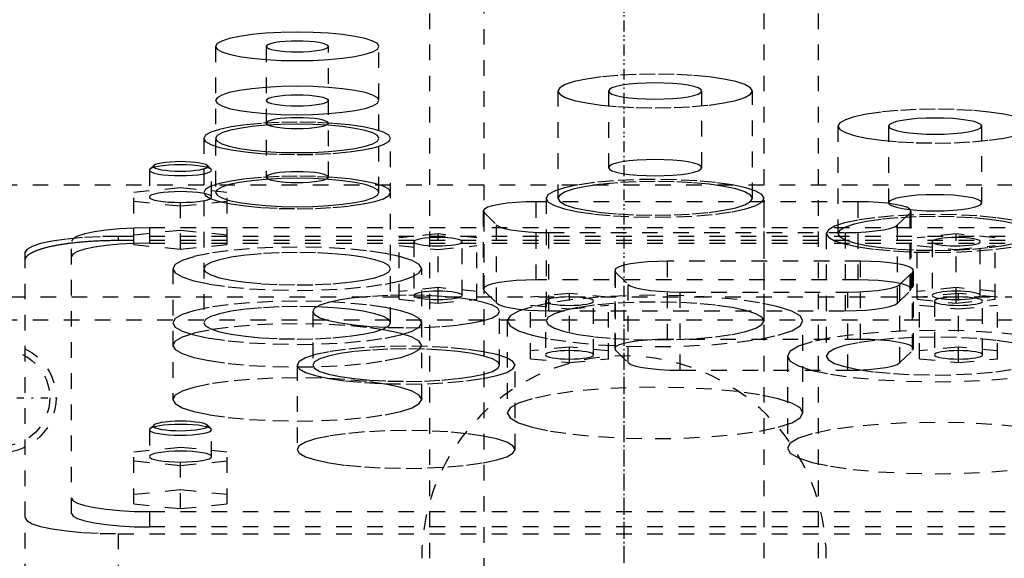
# Model space of a CAD drawing. Extents: x -125 to 125, y -82 to 428.
# Tile 6 of 10: x -39 to 24, y 295 to 329. Entities that reach past the tile are written whole.
import ezdxf

# ---------------------------------------------------------------- set-up
doc = ezdxf.new("R2010")
doc.units = 0
doc.linetypes.add('CENTER', pattern=[1.5, 0.45, -0.5, 0.05, -0.5])
doc.linetypes.add('DASHED', pattern=[2, 1, -1])
doc.layers.add('AM_3', color=7, linetype='DASHED')
doc.layers.add('AM_7', color=7, linetype='CENTER')

msp = doc.modelspace()

# ---------------------------------------------------------------- linework, layer by layer
at = {"layer": 'AM_3', "color": 6, "linetype": 'DASHED'}
for p, q in [((-9, 360.5), (-9, -59.5)), ((9, -59.5), (9, 360.5)), ((-12.5, 345.5), (-12.5, -17.5)), ((12.5, -17.5), (12.5, 345.5)), ((-26.25, 327.383), (-26.25, 318.001)), ((-23, 327.383), (-23, 318.986)), ((-19, 318.986), (-19, 327.383)), ((-15.75, 318.001), (-15.75, 327.383)), ((-4.25, 324.519), (-4.25, 317.625)), ((-1, 324.519), (-1, 319.595)), ((5, 319.595), (5, 324.519)), ((8.25, 317.625), (8.25, 324.519)), ((13.75, 322.262), (13.75, 315.368)), ((17, 322.262), (17, 317.337)), ((23, 317.337), (23, 322.262)), ((-27, 321.474), (-27, 309.63)), ((-15, 309.63), (-15, 321.474)), ((-30.223, 319.732), (-30.469, 319.493)), ((-26.531, 319.493), (-26.777, 319.732)), ((-30.469, 319.493), (-30.5, 319.432)), ((-30.5, 319.432), (-30.5, 317.709)), ((-26.5, 317.709), (-26.5, 319.432)), ((-50, 318.5), (50, 318.5)), ((-31.5, 318.019), (-28.5, 318.32)), ((-28.5, 318.32), (-25.5, 318.019)), ((-28.5, 314.359), (-28.5, 318.32)), ((-31.5, 314.66), (-31.5, 318.019)), ((-25.5, 314.66), (-25.5, 318.019)), ((-28.5, 317.117), (-31.5, 317.417)), ((-25.5, 317.417), (-28.5, 317.117)), ((-5.648, 312.382), (-5.648, 317.404)), ((15.048, 317.404), (-5.648, 317.404)), ((-5, 317.625), (-5, 309.747)), ((9, 309.747), (9, 317.625)), ((15.048, 312.382), (15.048, 317.404)), ((-9.048, 316.814), (-9.048, 311.791)), ((-8.996, 311.689), (-8.996, 316.711)), ((-8.996, 316.711), (-8.185, 315.912)), ((17.585, 315.912), (18.396, 316.711)), ((18.396, 311.689), (18.396, 316.711)), ((18.448, 311.791), (18.448, 316.814)), ((-8.185, 310.89), (-8.185, 315.912)), ((17.585, 310.89), (17.585, 315.912)), ((32.5, 315.182), (-32.5, 315.182)), ((-32.5, 315.182), (-32.5, 314.91)), ((-28.5, 315.563), (-31.5, 315.262)), ((-30.5, 315.733), (-30.5, 314.748)), ((30.5, 315.733), (-30.5, 315.733)), ((-25.5, 315.262), (-28.5, 315.563)), ((-11.95, 315.34), (-14.45, 315.089)), ((-11.95, 310.891), (-11.95, 315.34)), ((-9.45, 315.089), (-11.95, 315.34)), ((-4.837, 315.425), (14.237, 315.425)), ((-4.837, 310.402), (-4.837, 315.425)), ((13, 315.368), (13, 307.489)), ((14.237, 310.402), (14.237, 315.425)), ((21.35, 315.34), (18.85, 315.089)), ((21.35, 310.891), (21.35, 315.34)), ((23.85, 315.089), (21.35, 315.34)), ((-35.5, 297.383), (-35.5, 314.865)), ((32.5, 314.91), (-32.5, 314.91)), ((-31.5, 314.66), (-28.5, 314.359)), ((-30.5, 314.748), (30.5, 314.748)), ((-28.5, 314.359), (-25.5, 314.66)), ((-14.45, 311.141), (-14.45, 315.089)), ((-14.45, 314.588), (-11.95, 314.337)), ((-13.5, 314.839), (-13.5, 311.392)), ((-11.95, 314.337), (-9.45, 314.588)), ((-10.4, 311.392), (-10.4, 314.839)), ((-9.45, 311.141), (-9.45, 315.089)), ((18.85, 311.141), (18.85, 315.089)), ((18.85, 314.588), (21.35, 314.337)), ((19.8, 314.839), (19.8, 311.392)), ((21.35, 314.337), (23.85, 314.588)), ((22.9, 311.392), (22.9, 314.839)), ((23.85, 311.141), (23.85, 315.089)), ((-38.5, 314.14), (-38.5, 286.634)), ((2.802, 308.561), (2.802, 313.584)), ((15.198, 313.584), (2.802, 313.584)), ((15.198, 308.561), (15.198, 313.584)), ((-29, 313.103), (-29, 304.706)), ((-13, 304.706), (-13, 313.103)), ((-0.598, 312.994), (-0.598, 307.971)), ((-0.546, 307.868), (-0.546, 312.891)), ((-0.546, 312.891), (0.265, 312.092)), ((17.735, 312.092), (18.546, 312.891)), ((18.546, 307.868), (18.546, 312.891)), ((18.598, 307.971), (18.598, 312.994)), ((15.048, 312.382), (-5.648, 312.382)), ((0.265, 307.07), (0.265, 312.092)), ((17.735, 307.07), (17.735, 312.092)), ((-11.95, 311.893), (-14.45, 311.642)), ((-9.45, 311.642), (-11.95, 311.893)), ((-8.996, 311.689), (-8.185, 310.89)), ((-3.5, 311.52), (-6, 311.269)), ((-3.5, 307.07), (-3.5, 311.52)), ((-1, 311.269), (-3.5, 311.52)), ((3.613, 311.604), (14.387, 311.604)), ((3.613, 306.582), (3.613, 311.604)), ((14.387, 306.582), (14.387, 311.604)), ((17.585, 310.89), (18.396, 311.689)), ((21.35, 311.893), (18.85, 311.642)), ((21.5, 311.52), (19, 311.269)), ((23.85, 311.642), (21.35, 311.893)), ((21.5, 307.07), (21.5, 311.52)), ((24, 311.269), (21.5, 311.52)), ((-47.497, 311.3), (47.497, 311.3)), ((-14.45, 311.141), (-11.95, 310.891)), ((-11.95, 310.891), (-9.45, 311.141)), ((-6, 307.321), (-6, 311.269)), ((-6, 310.768), (-3.5, 310.517)), ((-5.05, 311.018), (-5.05, 307.572)), ((-3.5, 310.517), (-1, 310.768)), ((-1.95, 307.572), (-1.95, 311.018)), ((-1, 307.321), (-1, 311.269)), ((18.85, 311.141), (21.35, 310.891)), ((19, 307.321), (19, 311.269)), ((19, 310.768), (21.5, 310.517)), ((19.95, 311.018), (19.95, 307.572)), ((21.35, 310.891), (23.85, 311.141)), ((21.5, 310.517), (24, 310.768)), ((23.05, 307.572), (23.05, 311.018)), ((24, 307.321), (24, 311.269)), ((-20, 310.357), (-20, 306.91)), ((-8, 306.91), (-8, 310.357)), ((-4.837, 310.402), (14.237, 310.402)), ((43, 309.8), (-44, 309.8)), ((-7.5, 309.747), (-7.5, 303.838)), ((11.5, 303.838), (11.5, 309.747)), ((15.198, 308.561), (2.802, 308.561)), ((-3.5, 308.073), (-6, 307.822)), ((-1, 307.822), (-3.5, 308.073)), ((-0.546, 307.868), (0.265, 307.07)), ((17.735, 307.07), (18.546, 307.868)), ((21.5, 308.073), (19, 307.822)), ((24, 307.822), (21.5, 308.073)), ((-21, 306.91), (-21, 301.494)), ((-7, 301.494), (-7, 306.91)), ((-6, 307.321), (-3.5, 307.07)), ((-3.5, 307.07), (-1, 307.321)), ((10.5, 307.489), (10.5, 301.581)), ((19, 307.321), (21.5, 307.07)), ((21.5, 307.07), (24, 307.321)), ((3.613, 306.582), (14.387, 306.582)), ((-30.469, 302.817), (-30.5, 302.756)), ((-30.5, 302.756), (-30.5, 301.032)), ((-30.223, 303.056), (-30.469, 302.817)), ((-26.531, 302.817), (-26.777, 303.056)), ((-26.5, 301.032), (-26.5, 302.756)), ((-31.5, 301.342), (-28.5, 301.643)), ((-31.5, 297.99), (-31.5, 301.342)), ((-28.5, 301.643), (-25.5, 301.342)), ((-28.5, 297.689), (-28.5, 301.643)), ((-25.5, 297.99), (-25.5, 301.342)), ((-28.5, 300.44), (-31.5, 300.741)), ((-25.5, 300.741), (-28.5, 300.44)), ((-28.5, 298.892), (-31.5, 298.591)), ((-25.5, 298.591), (-28.5, 298.892)), ((-31.5, 297.99), (-28.5, 297.689)), ((-30.5, 297.5), (-30.5, 296.515)), ((-30.5, 297.5), (30.5, 297.5)), ((-28.5, 297.689), (-25.5, 297.99)), ((30.5, 296.515), (-30.5, 296.515)), ((-32.5, 296.081), (32.5, 296.081)), ((-32.5, 296.081), (-32.5, 284.586))]:
    msp.add_line(p, q, dxfattribs=at)
for points in [[(-26.25, 327.383), (-26.149, 327.205), (-25.85, 327.034), (-25.365, 326.876), (-24.712, 326.738), (-23.917, 326.625), (-23.009, 326.541), (-22.024, 326.489), (-21, 326.471), (-19.976, 326.489), (-18.991, 326.541), (-18.083, 326.625), (-17.288, 326.738), (-16.635, 326.876), (-16.15, 327.034), (-15.851, 327.205), (-15.75, 327.383), (-15.851, 327.561), (-16.15, 327.732), (-16.635, 327.889), (-17.288, 328.028), (-18.083, 328.141), (-18.991, 328.225), (-19.976, 328.277), (-21, 328.295), (-22.024, 328.277), (-23.009, 328.225), (-23.917, 328.141), (-24.712, 328.028), (-25.365, 327.889), (-25.85, 327.732), (-26.149, 327.561)], [(-23, 327.383), (-22.962, 327.315), (-22.848, 327.25), (-22.663, 327.19), (-22.414, 327.137), (-22.111, 327.094), (-21.765, 327.062), (-21.39, 327.042), (-21, 327.036), (-20.61, 327.042), (-20.235, 327.062), (-19.889, 327.094), (-19.586, 327.137), (-19.337, 327.19), (-19.152, 327.25), (-19.038, 327.315), (-19, 327.383), (-19.038, 327.451), (-19.152, 327.516), (-19.337, 327.576), (-19.586, 327.628), (-19.889, 327.672), (-20.235, 327.704), (-20.61, 327.723), (-21, 327.73), (-21.39, 327.723), (-21.765, 327.704), (-22.111, 327.672), (-22.414, 327.628), (-22.663, 327.576), (-22.848, 327.516), (-22.962, 327.451)], [(-4.25, 324.519), (-4.13, 324.307), (-3.774, 324.104), (-3.197, 323.916), (-2.419, 323.752), (-1.472, 323.617), (-0.392, 323.516), (0.781, 323.455), (2, 323.434), (3.219, 323.455), (4.392, 323.516), (5.472, 323.617), (6.419, 323.752), (7.197, 323.916), (7.774, 324.104), (8.13, 324.307), (8.25, 324.519), (8.13, 324.731), (7.774, 324.934), (7.197, 325.122), (6.419, 325.287), (5.472, 325.422), (4.392, 325.522), (3.219, 325.584), (2, 325.604), (0.781, 325.584), (-0.392, 325.522), (-1.472, 325.422), (-2.419, 325.287), (-3.197, 325.122), (-3.774, 324.934), (-4.13, 324.731)], [(-26.25, 323.91), (-26.149, 323.732), (-25.85, 323.561), (-25.365, 323.403), (-24.712, 323.265), (-23.917, 323.152), (-23.009, 323.068), (-22.024, 323.016), (-21, 322.998), (-19.976, 323.016), (-18.991, 323.068), (-18.083, 323.152), (-17.288, 323.265), (-16.635, 323.403), (-16.15, 323.561), (-15.851, 323.732), (-15.75, 323.91), (-15.851, 324.088), (-16.15, 324.259), (-16.635, 324.416), (-17.288, 324.555), (-18.083, 324.668), (-18.991, 324.752), (-19.976, 324.804), (-21, 324.822), (-22.024, 324.804), (-23.009, 324.752), (-23.917, 324.668), (-24.712, 324.555), (-25.365, 324.416), (-25.85, 324.259), (-26.149, 324.088)], [(-1, 324.519), (-0.942, 324.418), (-0.772, 324.32), (-0.494, 324.23), (-0.121, 324.151), (0.333, 324.086), (0.852, 324.038), (1.415, 324.008), (2, 323.998), (2.585, 324.008), (3.148, 324.038), (3.667, 324.086), (4.121, 324.151), (4.494, 324.23), (4.772, 324.32), (4.942, 324.418), (5, 324.519), (4.942, 324.621), (4.772, 324.719), (4.494, 324.809), (4.121, 324.888), (3.667, 324.952), (3.148, 325), (2.585, 325.03), (2, 325.04), (1.415, 325.03), (0.852, 325), (0.333, 324.952), (-0.121, 324.888), (-0.494, 324.809), (-0.772, 324.719), (-0.942, 324.621)], [(-23, 323.91), (-22.962, 323.842), (-22.848, 323.777), (-22.663, 323.717), (-22.414, 323.664), (-22.111, 323.621), (-21.765, 323.589), (-21.39, 323.569), (-21, 323.563), (-20.61, 323.569), (-20.235, 323.589), (-19.889, 323.621), (-19.586, 323.664), (-19.337, 323.717), (-19.152, 323.777), (-19.038, 323.842), (-19, 323.91), (-19.038, 323.978), (-19.152, 324.043), (-19.337, 324.103), (-19.586, 324.155), (-19.889, 324.199), (-20.235, 324.231), (-20.61, 324.251), (-21, 324.257), (-21.39, 324.251), (-21.765, 324.231), (-22.111, 324.199), (-22.414, 324.155), (-22.663, 324.103), (-22.848, 324.043), (-22.962, 323.978)], [(-23, 322.459), (-22.962, 322.391), (-22.848, 322.326), (-22.663, 322.266), (-22.414, 322.213), (-22.111, 322.17), (-21.765, 322.138), (-21.39, 322.118), (-21, 322.112), (-20.61, 322.118), (-20.235, 322.138), (-19.889, 322.17), (-19.586, 322.213), (-19.337, 322.266), (-19.152, 322.326), (-19.038, 322.391), (-19, 322.459), (-19.038, 322.527), (-19.152, 322.592), (-19.337, 322.652), (-19.586, 322.704), (-19.889, 322.748), (-20.235, 322.78), (-20.61, 322.799), (-21, 322.806), (-21.39, 322.799), (-21.765, 322.78), (-22.111, 322.748), (-22.414, 322.704), (-22.663, 322.652), (-22.848, 322.592), (-22.962, 322.527)], [(17, 322.262), (17.058, 322.161), (17.228, 322.063), (17.506, 321.973), (17.879, 321.894), (18.333, 321.829), (18.852, 321.781), (19.415, 321.751), (20, 321.741), (20.585, 321.751), (21.148, 321.781), (21.667, 321.829), (22.121, 321.894), (22.494, 321.973), (22.772, 322.063), (22.942, 322.161), (23, 322.262), (22.942, 322.364), (22.772, 322.462), (22.494, 322.552), (22.121, 322.631), (21.667, 322.695), (21.148, 322.743), (20.585, 322.773), (20, 322.783), (19.415, 322.773), (18.852, 322.743), (18.333, 322.695), (17.879, 322.631), (17.506, 322.552), (17.228, 322.462), (17.058, 322.364)], [(-27, 321.474), (-26.885, 321.271), (-26.543, 321.075), (-25.989, 320.895), (-25.243, 320.737), (-24.333, 320.608), (-23.296, 320.511), (-22.171, 320.452), (-21, 320.432), (-19.829, 320.452), (-18.704, 320.511), (-17.667, 320.608), (-16.757, 320.737), (-16.011, 320.895), (-15.457, 321.075), (-15.115, 321.271), (-15, 321.474), (-15.115, 321.677), (-15.457, 321.873), (-16.011, 322.053), (-16.757, 322.211), (-17.667, 322.34), (-18.704, 322.437), (-19.829, 322.496), (-21, 322.516), (-22.171, 322.496), (-23.296, 322.437), (-24.333, 322.34), (-25.243, 322.211), (-25.989, 322.053), (-26.543, 321.873), (-26.885, 321.677)], [(-26.25, 321.474), (-26.149, 321.296), (-25.85, 321.125), (-25.365, 320.968), (-24.712, 320.829), (-23.917, 320.716), (-23.009, 320.632), (-22.024, 320.58), (-21, 320.562), (-19.976, 320.58), (-18.991, 320.632), (-18.083, 320.716), (-17.288, 320.829), (-16.635, 320.968), (-16.15, 321.125), (-15.851, 321.296), (-15.75, 321.474), (-15.851, 321.652), (-16.15, 321.823), (-16.635, 321.981), (-17.288, 322.119), (-18.083, 322.232), (-18.991, 322.316), (-19.976, 322.368), (-21, 322.386), (-22.024, 322.368), (-23.009, 322.316), (-23.917, 322.232), (-24.712, 322.119), (-25.365, 321.981), (-25.85, 321.823), (-26.149, 321.652)], [(-26.75, 319.678), (-26.784, 319.738), (-26.883, 319.795), (-27.045, 319.847), (-27.263, 319.893), (-27.528, 319.931), (-27.83, 319.959), (-28.159, 319.976), (-28.5, 319.982), (-28.841, 319.976), (-29.17, 319.959), (-29.472, 319.931), (-29.737, 319.893), (-29.955, 319.847), (-30.117, 319.795), (-30.216, 319.738), (-30.25, 319.678), (-30.216, 319.619), (-30.117, 319.562), (-29.955, 319.51), (-29.737, 319.464), (-29.472, 319.426), (-29.17, 319.398), (-28.841, 319.38), (-28.5, 319.375), (-28.159, 319.38), (-27.83, 319.398), (-27.528, 319.426), (-27.263, 319.464), (-27.045, 319.51), (-26.883, 319.562), (-26.784, 319.619)], [(-1, 319.595), (-0.942, 319.493), (-0.772, 319.396), (-0.494, 319.306), (-0.121, 319.227), (0.333, 319.162), (0.852, 319.114), (1.415, 319.084), (2, 319.074), (2.585, 319.084), (3.148, 319.114), (3.667, 319.162), (4.121, 319.227), (4.494, 319.306), (4.772, 319.396), (4.942, 319.493), (5, 319.595), (4.942, 319.697), (4.772, 319.794), (4.494, 319.885), (4.121, 319.963), (3.667, 320.028), (3.148, 320.076), (2.585, 320.106), (2, 320.116), (1.415, 320.106), (0.852, 320.076), (0.333, 320.028), (-0.121, 319.963), (-0.494, 319.885), (-0.772, 319.794), (-0.942, 319.697)], [(-27, 318.001), (-26.885, 317.798), (-26.543, 317.602), (-25.989, 317.422), (-25.243, 317.264), (-24.333, 317.135), (-23.296, 317.038), (-22.171, 316.979), (-21, 316.959), (-19.829, 316.979), (-18.704, 317.038), (-17.667, 317.135), (-16.757, 317.264), (-16.011, 317.422), (-15.457, 317.602), (-15.115, 317.798), (-15, 318.001), (-15.115, 318.204), (-15.457, 318.4), (-16.011, 318.58), (-16.757, 318.738), (-17.667, 318.867), (-18.704, 318.964), (-19.829, 319.023), (-21, 319.043), (-22.171, 319.023), (-23.296, 318.964), (-24.333, 318.867), (-25.243, 318.738), (-25.989, 318.58), (-26.543, 318.4), (-26.885, 318.204)], [(-23, 318.986), (-22.962, 318.918), (-22.848, 318.853), (-22.663, 318.793), (-22.414, 318.74), (-22.111, 318.697), (-21.765, 318.665), (-21.39, 318.645), (-21, 318.639), (-20.61, 318.645), (-20.235, 318.665), (-19.889, 318.697), (-19.586, 318.74), (-19.337, 318.793), (-19.152, 318.853), (-19.038, 318.918), (-19, 318.986), (-19.038, 319.054), (-19.152, 319.119), (-19.337, 319.179), (-19.586, 319.231), (-19.889, 319.275), (-20.235, 319.307), (-20.61, 319.326), (-21, 319.333), (-21.39, 319.326), (-21.765, 319.307), (-22.111, 319.275), (-22.414, 319.231), (-22.663, 319.179), (-22.848, 319.119), (-22.962, 319.054)], [(-26.25, 318.001), (-26.149, 317.823), (-25.85, 317.652), (-25.365, 317.495), (-24.712, 317.356), (-23.917, 317.243), (-23.009, 317.159), (-22.024, 317.107), (-21, 317.089), (-19.976, 317.107), (-18.991, 317.159), (-18.083, 317.243), (-17.288, 317.356), (-16.635, 317.495), (-16.15, 317.652), (-15.851, 317.823), (-15.75, 318.001), (-15.851, 318.179), (-16.15, 318.35), (-16.635, 318.508), (-17.288, 318.646), (-18.083, 318.759), (-18.991, 318.843), (-19.976, 318.895), (-21, 318.913), (-22.024, 318.895), (-23.009, 318.843), (-23.917, 318.759), (-24.712, 318.646), (-25.365, 318.508), (-25.85, 318.35), (-26.149, 318.179)], [(-5, 317.625), (-4.865, 317.388), (-4.467, 317.16), (-3.82, 316.95), (-2.95, 316.766), (-1.889, 316.615), (-0.679, 316.502), (0.634, 316.433), (2, 316.41), (3.366, 316.433), (4.679, 316.502), (5.889, 316.615), (6.95, 316.766), (7.82, 316.95), (8.467, 317.16), (8.865, 317.388), (9, 317.625), (8.865, 317.863), (8.467, 318.091), (7.82, 318.301), (6.95, 318.485), (5.889, 318.636), (4.679, 318.749), (3.366, 318.818), (2, 318.841), (0.634, 318.818), (-0.679, 318.749), (-1.889, 318.636), (-2.95, 318.485), (-3.82, 318.301), (-4.467, 318.091), (-4.865, 317.863)], [(-4.25, 317.625), (-4.13, 317.414), (-3.774, 317.21), (-3.197, 317.023), (-2.419, 316.858), (-1.472, 316.723), (-0.392, 316.623), (0.781, 316.561), (2, 316.54), (3.219, 316.561), (4.392, 316.623), (5.472, 316.723), (6.419, 316.858), (7.197, 317.023), (7.774, 317.21), (8.13, 317.414), (8.25, 317.625), (8.13, 317.837), (7.774, 318.041), (7.197, 318.228), (6.419, 318.393), (5.472, 318.528), (4.392, 318.628), (3.219, 318.69), (2, 318.711), (0.781, 318.69), (-0.392, 318.628), (-1.472, 318.528), (-2.419, 318.393), (-3.197, 318.228), (-3.774, 318.041), (-4.13, 317.837)], [(-26.5, 317.709), (-26.538, 317.777), (-26.652, 317.842), (-26.837, 317.902), (-27.086, 317.954), (-27.389, 317.998), (-27.735, 318.03), (-28.11, 318.049), (-28.5, 318.056), (-28.89, 318.049), (-29.265, 318.03), (-29.611, 317.998), (-29.914, 317.954), (-30.163, 317.902), (-30.348, 317.842), (-30.462, 317.777), (-30.5, 317.709), (-30.462, 317.641), (-30.348, 317.576), (-30.163, 317.516), (-29.914, 317.463), (-29.611, 317.42), (-29.265, 317.388), (-28.89, 317.368), (-28.5, 317.362), (-28.11, 317.368), (-27.735, 317.388), (-27.389, 317.42), (-27.086, 317.463), (-26.837, 317.516), (-26.652, 317.576), (-26.538, 317.641)], [(17, 317.337), (17.058, 317.236), (17.228, 317.138), (17.506, 317.048), (17.879, 316.969), (18.333, 316.904), (18.852, 316.856), (19.415, 316.826), (20, 316.816), (20.585, 316.826), (21.148, 316.856), (21.667, 316.904), (22.121, 316.969), (22.494, 317.048), (22.772, 317.138), (22.942, 317.236), (23, 317.337), (22.942, 317.439), (22.772, 317.537), (22.494, 317.627), (22.121, 317.706), (21.667, 317.77), (21.148, 317.819), (20.585, 317.848), (20, 317.858), (19.415, 317.848), (18.852, 317.819), (18.333, 317.77), (17.879, 317.706), (17.506, 317.627), (17.228, 317.537), (17.058, 317.439)], [(-29, 313.103), (-28.846, 312.832), (-28.391, 312.572), (-27.652, 312.331), (-26.657, 312.121), (-25.445, 311.948), (-24.061, 311.82), (-22.561, 311.741), (-21, 311.714), (-19.439, 311.741), (-17.939, 311.82), (-16.555, 311.948), (-15.343, 312.121), (-14.348, 312.331), (-13.609, 312.572), (-13.154, 312.832), (-13, 313.103), (-13.154, 313.374), (-13.609, 313.635), (-14.348, 313.875), (-15.343, 314.085), (-16.555, 314.258), (-17.939, 314.387), (-19.439, 314.466), (-21, 314.492), (-22.561, 314.466), (-24.061, 314.387), (-25.445, 314.258), (-26.657, 314.085), (-27.652, 313.875), (-28.391, 313.635), (-28.846, 313.374)], [(-27, 313.103), (-26.885, 312.9), (-26.543, 312.704), (-25.989, 312.524), (-25.243, 312.366), (-24.333, 312.237), (-23.296, 312.141), (-22.171, 312.081), (-21, 312.061), (-19.829, 312.081), (-18.704, 312.141), (-17.667, 312.237), (-16.757, 312.366), (-16.011, 312.524), (-15.457, 312.704), (-15.115, 312.9), (-15, 313.103), (-15.115, 313.306), (-15.457, 313.502), (-16.011, 313.682), (-16.757, 313.84), (-17.667, 313.969), (-18.704, 314.066), (-19.829, 314.125), (-21, 314.145), (-22.171, 314.125), (-23.296, 314.066), (-24.333, 313.969), (-25.243, 313.84), (-25.989, 313.682), (-26.543, 313.502), (-26.885, 313.306)], [(-20, 310.357), (-19.885, 310.154), (-19.543, 309.958), (-18.989, 309.778), (-18.243, 309.62), (-17.333, 309.491), (-16.296, 309.394), (-15.171, 309.335), (-14, 309.315), (-12.829, 309.335), (-11.704, 309.394), (-10.667, 309.491), (-9.757, 309.62), (-9.011, 309.778), (-8.457, 309.958), (-8.115, 310.154), (-8, 310.357), (-8.115, 310.56), (-8.457, 310.756), (-9.011, 310.936), (-9.757, 311.094), (-10.667, 311.223), (-11.704, 311.32), (-12.829, 311.379), (-14, 311.399), (-15.171, 311.379), (-16.296, 311.32), (-17.333, 311.223), (-18.243, 311.094), (-18.989, 310.936), (-19.543, 310.756), (-19.885, 310.56)], [(-10.4, 311.392), (-10.43, 311.444), (-10.518, 311.495), (-10.661, 311.541), (-10.854, 311.582), (-11.089, 311.616), (-11.357, 311.641), (-11.648, 311.656), (-11.95, 311.661), (-12.252, 311.656), (-12.543, 311.641), (-12.811, 311.616), (-13.046, 311.582), (-13.239, 311.541), (-13.382, 311.495), (-13.47, 311.444), (-13.5, 311.392), (-13.47, 311.339), (-13.382, 311.289), (-13.239, 311.242), (-13.046, 311.202), (-12.811, 311.168), (-12.543, 311.143), (-12.252, 311.128), (-11.95, 311.123), (-11.648, 311.128), (-11.357, 311.143), (-11.089, 311.168), (-10.854, 311.202), (-10.661, 311.242), (-10.518, 311.289), (-10.43, 311.339)], [(-7.5, 309.747), (-7.317, 309.425), (-6.777, 309.116), (-5.899, 308.831), (-4.718, 308.581), (-3.278, 308.375), (-1.635, 308.223), (0.147, 308.129), (2, 308.097), (3.853, 308.129), (5.635, 308.223), (7.278, 308.375), (8.718, 308.581), (9.899, 308.831), (10.777, 309.116), (11.317, 309.425), (11.5, 309.747), (11.317, 310.069), (10.777, 310.378), (9.899, 310.664), (8.718, 310.914), (7.278, 311.119), (5.635, 311.271), (3.853, 311.365), (2, 311.397), (0.147, 311.365), (-1.635, 311.271), (-3.278, 311.119), (-4.718, 310.914), (-5.899, 310.664), (-6.777, 310.378), (-7.317, 310.069)], [(22.9, 311.392), (22.87, 311.444), (22.782, 311.495), (22.639, 311.541), (22.446, 311.582), (22.211, 311.616), (21.943, 311.641), (21.652, 311.656), (21.35, 311.661), (21.048, 311.656), (20.757, 311.641), (20.489, 311.616), (20.254, 311.582), (20.061, 311.541), (19.918, 311.495), (19.83, 311.444), (19.8, 311.392), (19.83, 311.339), (19.918, 311.289), (20.061, 311.242), (20.254, 311.202), (20.489, 311.168), (20.757, 311.143), (21.048, 311.128), (21.35, 311.123), (21.652, 311.128), (21.943, 311.143), (22.211, 311.168), (22.446, 311.202), (22.639, 311.242), (22.782, 311.289), (22.87, 311.339)], [(-29, 309.63), (-28.846, 309.359), (-28.391, 309.099), (-27.652, 308.858), (-26.657, 308.648), (-25.445, 308.475), (-24.061, 308.347), (-22.561, 308.268), (-21, 308.241), (-19.439, 308.268), (-17.939, 308.347), (-16.555, 308.475), (-15.343, 308.648), (-14.348, 308.858), (-13.609, 309.099), (-13.154, 309.359), (-13, 309.63), (-13.154, 309.901), (-13.609, 310.162), (-14.348, 310.402), (-15.343, 310.613), (-16.555, 310.785), (-17.939, 310.914), (-19.439, 310.993), (-21, 311.019), (-22.561, 310.993), (-24.061, 310.914), (-25.445, 310.785), (-26.657, 310.613), (-27.652, 310.402), (-28.391, 310.162), (-28.846, 309.901)], [(-1.95, 311.018), (-1.98, 311.071), (-2.068, 311.121), (-2.211, 311.168), (-2.404, 311.209), (-2.639, 311.242), (-2.907, 311.267), (-3.198, 311.282), (-3.5, 311.288), (-3.802, 311.282), (-4.093, 311.267), (-4.361, 311.242), (-4.596, 311.209), (-4.789, 311.168), (-4.932, 311.121), (-5.02, 311.071), (-5.05, 311.018), (-5.02, 310.966), (-4.932, 310.915), (-4.789, 310.869), (-4.596, 310.828), (-4.361, 310.795), (-4.093, 310.77), (-3.802, 310.754), (-3.5, 310.749), (-3.198, 310.754), (-2.907, 310.77), (-2.639, 310.795), (-2.404, 310.828), (-2.211, 310.869), (-2.068, 310.915), (-1.98, 310.966)], [(-5, 309.747), (-4.865, 309.51), (-4.467, 309.282), (-3.82, 309.072), (-2.95, 308.888), (-1.889, 308.736), (-0.679, 308.624), (0.634, 308.555), (2, 308.531), (3.366, 308.555), (4.679, 308.624), (5.889, 308.736), (6.95, 308.888), (7.82, 309.072), (8.467, 309.282), (8.865, 309.51), (9, 309.747), (8.865, 309.984), (8.467, 310.212), (7.82, 310.422), (6.95, 310.607), (5.889, 310.758), (4.679, 310.87), (3.366, 310.939), (2, 310.963), (0.634, 310.939), (-0.679, 310.87), (-1.889, 310.758), (-2.95, 310.607), (-3.82, 310.422), (-4.467, 310.212), (-4.865, 309.984)], [(23.05, 311.018), (23.02, 311.071), (22.932, 311.121), (22.789, 311.168), (22.596, 311.209), (22.361, 311.242), (22.093, 311.267), (21.802, 311.282), (21.5, 311.288), (21.198, 311.282), (20.907, 311.267), (20.639, 311.242), (20.404, 311.209), (20.211, 311.168), (20.068, 311.121), (19.98, 311.071), (19.95, 311.018), (19.98, 310.966), (20.068, 310.915), (20.211, 310.869), (20.404, 310.828), (20.639, 310.795), (20.907, 310.77), (21.198, 310.754), (21.5, 310.749), (21.802, 310.754), (22.093, 310.77), (22.361, 310.795), (22.596, 310.828), (22.789, 310.869), (22.932, 310.915), (23.02, 310.966)], [(-27, 309.63), (-26.885, 309.427), (-26.543, 309.231), (-25.989, 309.051), (-25.243, 308.893), (-24.333, 308.764), (-23.296, 308.668), (-22.171, 308.608), (-21, 308.588), (-19.829, 308.608), (-18.704, 308.668), (-17.667, 308.764), (-16.757, 308.893), (-16.011, 309.051), (-15.457, 309.231), (-15.115, 309.427), (-15, 309.63), (-15.115, 309.833), (-15.457, 310.029), (-16.011, 310.209), (-16.757, 310.367), (-17.667, 310.496), (-18.704, 310.593), (-19.829, 310.652), (-21, 310.672), (-22.171, 310.652), (-23.296, 310.593), (-24.333, 310.496), (-25.243, 310.367), (-25.989, 310.209), (-26.543, 310.029), (-26.885, 309.833)], [(-29, 308.179), (-28.846, 307.908), (-28.391, 307.648), (-27.652, 307.408), (-26.657, 307.197), (-25.445, 307.024), (-24.061, 306.896), (-22.561, 306.817), (-21, 306.79), (-19.439, 306.817), (-17.939, 306.896), (-16.555, 307.024), (-15.343, 307.197), (-14.348, 307.408), (-13.609, 307.648), (-13.154, 307.908), (-13, 308.179), (-13.154, 308.45), (-13.609, 308.711), (-14.348, 308.951), (-15.343, 309.162), (-16.555, 309.334), (-17.939, 309.463), (-19.439, 309.542), (-21, 309.568), (-22.561, 309.542), (-24.061, 309.463), (-25.445, 309.334), (-26.657, 309.162), (-27.652, 308.951), (-28.391, 308.711), (-28.846, 308.45)], [(-21, 306.91), (-20.865, 306.673), (-20.467, 306.445), (-19.82, 306.235), (-18.95, 306.051), (-17.889, 305.9), (-16.679, 305.787), (-15.366, 305.718), (-14, 305.695), (-12.634, 305.718), (-11.321, 305.787), (-10.111, 305.9), (-9.05, 306.051), (-8.18, 306.235), (-7.533, 306.445), (-7.135, 306.673), (-7, 306.91), (-7.135, 307.147), (-7.533, 307.375), (-8.18, 307.586), (-9.05, 307.77), (-10.111, 307.921), (-11.321, 308.033), (-12.634, 308.102), (-14, 308.126), (-15.366, 308.102), (-16.679, 308.033), (-17.889, 307.921), (-18.95, 307.77), (-19.82, 307.586), (-20.467, 307.375), (-20.865, 307.147)], [(-20, 306.91), (-19.885, 306.707), (-19.543, 306.511), (-18.989, 306.331), (-18.243, 306.173), (-17.333, 306.044), (-16.296, 305.948), (-15.171, 305.888), (-14, 305.868), (-12.829, 305.888), (-11.704, 305.948), (-10.667, 306.044), (-9.757, 306.173), (-9.011, 306.331), (-8.457, 306.511), (-8.115, 306.707), (-8, 306.91), (-8.115, 307.113), (-8.457, 307.309), (-9.011, 307.489), (-9.757, 307.647), (-10.667, 307.777), (-11.704, 307.873), (-12.829, 307.932), (-14, 307.952), (-15.171, 307.932), (-16.296, 307.873), (-17.333, 307.777), (-18.243, 307.647), (-18.989, 307.489), (-19.543, 307.309), (-19.885, 307.113)], [(-1.95, 307.572), (-1.98, 307.624), (-2.068, 307.675), (-2.211, 307.721), (-2.404, 307.762), (-2.639, 307.795), (-2.907, 307.82), (-3.198, 307.836), (-3.5, 307.841), (-3.802, 307.836), (-4.093, 307.82), (-4.361, 307.795), (-4.596, 307.762), (-4.789, 307.721), (-4.932, 307.675), (-5.02, 307.624), (-5.05, 307.572), (-5.02, 307.519), (-4.932, 307.469), (-4.789, 307.422), (-4.596, 307.381), (-4.361, 307.348), (-4.093, 307.323), (-3.802, 307.308), (-3.5, 307.302), (-3.198, 307.308), (-2.907, 307.323), (-2.639, 307.348), (-2.404, 307.381), (-2.211, 307.422), (-2.068, 307.469), (-1.98, 307.519)], [(23.05, 307.572), (23.02, 307.624), (22.932, 307.675), (22.789, 307.721), (22.596, 307.762), (22.361, 307.795), (22.093, 307.82), (21.802, 307.836), (21.5, 307.841), (21.198, 307.836), (20.907, 307.82), (20.639, 307.795), (20.404, 307.762), (20.211, 307.721), (20.068, 307.675), (19.98, 307.624), (19.95, 307.572), (19.98, 307.519), (20.068, 307.469), (20.211, 307.422), (20.404, 307.381), (20.639, 307.348), (20.907, 307.323), (21.198, 307.308), (21.5, 307.302), (21.802, 307.308), (22.093, 307.323), (22.361, 307.348), (22.596, 307.381), (22.789, 307.422), (22.932, 307.469), (23.02, 307.519)], [(-29, 304.706), (-28.846, 304.435), (-28.391, 304.175), (-27.652, 303.935), (-26.657, 303.724), (-25.445, 303.551), (-24.061, 303.423), (-22.561, 303.344), (-21, 303.317), (-19.439, 303.344), (-17.939, 303.423), (-16.555, 303.551), (-15.343, 303.724), (-14.348, 303.935), (-13.609, 304.175), (-13.154, 304.435), (-13, 304.706), (-13.154, 304.977), (-13.609, 305.238), (-14.348, 305.478), (-15.343, 305.689), (-16.555, 305.861), (-17.939, 305.99), (-19.439, 306.069), (-21, 306.096), (-22.561, 306.069), (-24.061, 305.99), (-25.445, 305.861), (-26.657, 305.689), (-27.652, 305.478), (-28.391, 305.238), (-28.846, 304.977)], [(-7.5, 303.838), (-7.317, 303.516), (-6.777, 303.207), (-5.899, 302.922), (-4.718, 302.672), (-3.278, 302.466), (-1.635, 302.314), (0.147, 302.22), (2, 302.188), (3.853, 302.22), (5.635, 302.314), (7.278, 302.466), (8.718, 302.672), (9.899, 302.922), (10.777, 303.207), (11.317, 303.516), (11.5, 303.838), (11.317, 304.16), (10.777, 304.469), (9.899, 304.755), (8.718, 305.005), (7.278, 305.21), (5.635, 305.362), (3.853, 305.456), (2, 305.488), (0.147, 305.456), (-1.635, 305.362), (-3.278, 305.21), (-4.718, 305.005), (-5.899, 304.755), (-6.777, 304.469), (-7.317, 304.16)], [(-21, 301.494), (-20.865, 301.257), (-20.467, 301.029), (-19.82, 300.819), (-18.95, 300.634), (-17.889, 300.483), (-16.679, 300.371), (-15.366, 300.302), (-14, 300.278), (-12.634, 300.302), (-11.321, 300.371), (-10.111, 300.483), (-9.05, 300.634), (-8.18, 300.819), (-7.533, 301.029), (-7.135, 301.257), (-7, 301.494), (-7.135, 301.731), (-7.533, 301.959), (-8.18, 302.169), (-9.05, 302.353), (-10.111, 302.505), (-11.321, 302.617), (-12.634, 302.686), (-14, 302.71), (-15.366, 302.686), (-16.679, 302.617), (-17.889, 302.505), (-18.95, 302.353), (-19.82, 302.169), (-20.467, 301.959), (-20.865, 301.731)]]:
    msp.add_lwpolyline(points, close=True, dxfattribs=at)
for points in [[(25.197, 322.865), (24.419, 323.03), (23.472, 323.165), (22.392, 323.265), (21.219, 323.327), (20, 323.347), (18.781, 323.327), (17.608, 323.265), (16.528, 323.165), (15.581, 323.03), (14.803, 322.865), (14.226, 322.677), (13.87, 322.474), (13.75, 322.262), (13.87, 322.05), (14.226, 321.847), (14.803, 321.659), (15.581, 321.495), (16.528, 321.36), (17.608, 321.259), (18.781, 321.198), (20, 321.177), (21.219, 321.198), (22.392, 321.259), (23.472, 321.36), (24.419, 321.495), (25.197, 321.659)], [(-30.5, 319.432), (-30.462, 319.364), (-30.348, 319.299), (-30.163, 319.239), (-29.914, 319.187), (-29.611, 319.143), (-29.265, 319.111), (-28.89, 319.092), (-28.5, 319.085), (-28.11, 319.092), (-27.735, 319.111), (-27.389, 319.143), (-27.086, 319.187), (-26.837, 319.239), (-26.652, 319.299), (-26.538, 319.364), (-26.5, 319.432), (-26.538, 319.5), (-26.652, 319.565), (-26.837, 319.625), (-27.086, 319.678), (-27.389, 319.721), (-27.735, 319.753), (-28.11, 319.773), (-28.5, 319.78)], [(-28.5, 319.78), (-28.896, 319.773), (-29.275, 319.752), (-29.625, 319.719), (-29.93, 319.675), (-30.178, 319.621), (-30.36, 319.56), (-30.469, 319.493)], [(-5.648, 317.404), (-6.303, 317.393), (-6.934, 317.36), (-7.516, 317.307), (-8.029, 317.235), (-8.452, 317.148), (-8.77, 317.048), (-8.971, 316.939), (-9.047, 316.825), (-8.996, 316.711)], [(18.396, 316.711), (18.447, 316.825), (18.371, 316.939), (18.17, 317.048), (17.852, 317.148), (17.429, 317.235), (16.916, 317.307), (16.334, 317.36), (15.703, 317.393), (15.048, 317.404)], [(24.95, 316.227), (23.889, 316.378), (22.679, 316.491), (21.366, 316.56), (20, 316.583), (18.634, 316.56), (17.321, 316.491), (16.111, 316.378), (15.05, 316.227), (14.18, 316.043), (13.533, 315.833), (13.135, 315.605), (13, 315.368), (13.135, 315.13), (13.533, 314.902), (14.18, 314.692), (15.05, 314.508), (16.111, 314.357), (17.321, 314.245), (18.634, 314.175), (20, 314.152), (21.366, 314.175), (22.679, 314.245), (23.889, 314.357), (24.95, 314.508)], [(25.197, 315.971), (24.419, 316.135), (23.472, 316.27), (22.392, 316.37), (21.219, 316.432), (20, 316.453), (18.781, 316.432), (17.608, 316.37), (16.528, 316.27), (15.581, 316.135), (14.803, 315.971), (14.226, 315.783), (13.87, 315.579), (13.75, 315.368), (13.87, 315.156), (14.226, 314.952), (14.803, 314.765), (15.581, 314.6), (16.528, 314.465), (17.608, 314.365), (18.781, 314.303), (20, 314.282), (21.219, 314.303), (22.392, 314.365), (23.472, 314.465), (24.419, 314.6), (25.197, 314.765)], [(-8.185, 315.912), (-8.002, 315.799), (-7.693, 315.695), (-7.271, 315.603), (-6.752, 315.527), (-6.158, 315.471), (-5.511, 315.436), (-4.837, 315.425)], [(14.237, 315.425), (14.911, 315.436), (15.558, 315.471), (16.152, 315.527), (16.671, 315.603), (17.093, 315.695), (17.402, 315.799), (17.585, 315.912)], [(-32.5, 315.182), (-33.671, 315.162), (-34.796, 315.103), (-35.833, 315.007), (-36.743, 314.877), (-37.489, 314.719), (-38.043, 314.539), (-38.385, 314.344), (-38.5, 314.14)], [(-30.5, 315.733), (-31.475, 315.716), (-32.413, 315.667), (-33.278, 315.587), (-34.036, 315.479), (-34.657, 315.347), (-35.119, 315.197), (-35.404, 315.034), (-35.5, 314.865)], [(-30.5, 314.748), (-31.475, 314.732), (-32.413, 314.682), (-33.278, 314.602), (-34.036, 314.494), (-34.657, 314.362), (-35.119, 314.212), (-35.404, 314.049), (-35.5, 313.88)], [(-13.411, 314.749), (-13.281, 314.701), (-13.099, 314.658), (-12.871, 314.622), (-12.608, 314.595), (-12.319, 314.577), (-12.015, 314.57), (-11.709, 314.573), (-11.413, 314.586), (-11.137, 314.61), (-10.893, 314.642), (-10.691, 314.682), (-10.537, 314.728), (-10.439, 314.778), (-10.401, 314.831), (-10.422, 314.884), (-10.504, 314.936), (-10.642, 314.983), (-10.831, 315.025), (-11.064, 315.06), (-11.332, 315.086), (-11.624, 315.102), (-11.928, 315.108), (-12.234, 315.103), (-12.528, 315.088), (-12.8, 315.064), (-13.038, 315.03), (-13.234, 314.989), (-13.38, 314.943), (-13.47, 314.892), (-13.5, 314.839)], [(-13.5, 314.839), (-13.478, 314.793), (-13.411, 314.749)], [(19.889, 314.749), (20.019, 314.701), (20.201, 314.658), (20.429, 314.622), (20.692, 314.595), (20.981, 314.577), (21.285, 314.57), (21.591, 314.573), (21.887, 314.586), (22.163, 314.61), (22.407, 314.642), (22.609, 314.682), (22.763, 314.728), (22.861, 314.778), (22.899, 314.831), (22.878, 314.884), (22.796, 314.936), (22.658, 314.983), (22.469, 315.025), (22.236, 315.06), (21.968, 315.086), (21.676, 315.102), (21.372, 315.108), (21.066, 315.103), (20.772, 315.088), (20.5, 315.064), (20.262, 315.03), (20.066, 314.989), (19.92, 314.943), (19.83, 314.892), (19.8, 314.839)], [(19.8, 314.839), (19.822, 314.793), (19.889, 314.749)], [(2.802, 313.584), (2.147, 313.573), (1.516, 313.54), (0.934, 313.487), (0.421, 313.415), (-0.002, 313.327), (-0.32, 313.227), (-0.521, 313.118), (-0.597, 313.005), (-0.546, 312.891)], [(18.546, 312.891), (18.597, 313.005), (18.521, 313.118), (18.32, 313.227), (18.002, 313.327), (17.579, 313.415), (17.066, 313.487), (16.484, 313.54), (15.853, 313.573), (15.198, 313.584)], [(-5.648, 312.382), (-6.303, 312.371), (-6.934, 312.338), (-7.516, 312.285), (-8.029, 312.213), (-8.452, 312.125), (-8.77, 312.025), (-8.971, 311.916), (-9.047, 311.803), (-8.996, 311.689)], [(0.265, 312.092), (0.448, 311.979), (0.757, 311.874), (1.179, 311.782), (1.698, 311.707), (2.292, 311.651), (2.939, 311.616), (3.613, 311.604)], [(14.387, 311.604), (15.061, 311.616), (15.708, 311.651), (16.302, 311.707), (16.821, 311.782), (17.243, 311.874), (17.552, 311.979), (17.735, 312.092)], [(18.396, 311.689), (18.447, 311.803), (18.371, 311.916), (18.17, 312.025), (17.852, 312.125), (17.429, 312.213), (16.916, 312.285), (16.334, 312.338), (15.703, 312.371), (15.048, 312.382)], [(-8.185, 310.89), (-8.002, 310.777), (-7.693, 310.672), (-7.271, 310.58), (-6.752, 310.505), (-6.158, 310.448), (-5.511, 310.414), (-4.837, 310.402)], [(14.237, 310.402), (14.911, 310.414), (15.558, 310.448), (16.152, 310.505), (16.671, 310.58), (17.093, 310.672), (17.402, 310.777), (17.585, 310.89)], [(25.278, 308.861), (23.635, 309.013), (21.853, 309.107), (20, 309.139), (18.147, 309.107), (16.365, 309.013), (14.722, 308.861), (13.282, 308.656), (12.101, 308.406), (11.223, 308.12), (10.683, 307.811), (10.5, 307.489), (10.683, 307.167), (11.223, 306.858), (12.101, 306.573), (13.282, 306.323), (14.722, 306.118), (16.365, 305.965), (18.147, 305.871), (20, 305.839), (21.853, 305.871), (23.635, 305.965), (25.278, 306.118)], [(2.802, 308.561), (2.147, 308.55), (1.516, 308.518), (0.934, 308.464), (0.421, 308.392), (-0.002, 308.305), (-0.32, 308.205), (-0.521, 308.096), (-0.597, 307.982), (-0.546, 307.868)], [(24.95, 308.349), (23.889, 308.5), (22.679, 308.612), (21.366, 308.681), (20, 308.705), (18.634, 308.681), (17.321, 308.612), (16.111, 308.5), (15.05, 308.349), (14.18, 308.164), (13.533, 307.954), (13.135, 307.726), (13, 307.489), (13.135, 307.252), (13.533, 307.024), (14.18, 306.814), (15.05, 306.63), (16.111, 306.478), (17.321, 306.366), (18.634, 306.297), (20, 306.274), (21.366, 306.297), (22.679, 306.366), (23.889, 306.478), (24.95, 306.63)], [(18.546, 307.868), (18.597, 307.982), (18.521, 308.096), (18.32, 308.205), (18.002, 308.305), (17.579, 308.392), (17.066, 308.464), (16.484, 308.518), (15.853, 308.55), (15.198, 308.561)], [(0.265, 307.07), (0.448, 306.957), (0.757, 306.852), (1.179, 306.76), (1.698, 306.684), (2.292, 306.628), (2.939, 306.594), (3.613, 306.582)], [(14.387, 306.582), (15.061, 306.594), (15.708, 306.628), (16.302, 306.684), (16.821, 306.76), (17.243, 306.852), (17.552, 306.957), (17.735, 307.07)], [(-26.531, 302.817), (-26.64, 302.883), (-26.822, 302.945), (-27.07, 302.999), (-27.375, 303.043), (-27.725, 303.076), (-28.104, 303.096), (-28.5, 303.103), (-28.896, 303.096), (-29.275, 303.076), (-29.625, 303.043), (-29.93, 302.999), (-30.178, 302.945), (-30.36, 302.883), (-30.469, 302.817)], [(-30.223, 303.056), (-30.25, 302.996), (-30.21, 302.937), (-30.105, 302.881), (-29.939, 302.829), (-29.718, 302.784), (-29.451, 302.747), (-29.147, 302.72), (-28.819, 302.703), (-28.479, 302.698), (-28.139, 302.705), (-27.813, 302.722), (-27.513, 302.751), (-27.251, 302.789), (-27.037, 302.835), (-26.878, 302.888), (-26.781, 302.945), (-26.75, 303.004), (-26.785, 303.063), (-26.886, 303.12), (-27.049, 303.172), (-27.266, 303.217), (-27.531, 303.255), (-27.833, 303.283), (-28.16, 303.3), (-28.5, 303.306)], [(-28.5, 303.306), (-28.846, 303.3), (-29.179, 303.282), (-29.484, 303.253), (-29.751, 303.214), (-29.968, 303.167), (-30.128, 303.114), (-30.223, 303.056)], [(25.278, 302.952), (23.635, 303.105), (21.853, 303.199), (20, 303.23), (18.147, 303.199), (16.365, 303.105), (14.722, 302.952), (13.282, 302.747), (12.101, 302.497), (11.223, 302.212), (10.683, 301.903), (10.5, 301.581), (10.683, 301.259), (11.223, 300.949), (12.101, 300.664), (13.282, 300.414), (14.722, 300.209), (16.365, 300.057), (18.147, 299.963), (20, 299.931), (21.853, 299.963), (23.635, 300.057), (25.278, 300.209)], [(-30.5, 302.756), (-30.462, 302.688), (-30.349, 302.624), (-30.167, 302.564), (-29.921, 302.511), (-29.62, 302.468), (-29.278, 302.436), (-28.906, 302.416), (-28.518, 302.408), (-28.13, 302.414), (-27.755, 302.433), (-27.409, 302.465), (-27.105, 302.507), (-26.853, 302.559), (-26.665, 302.618), (-26.545, 302.682), (-26.5, 302.75), (-26.531, 302.817)], [(-28.5, 301.38), (-28.89, 301.373), (-29.265, 301.353), (-29.611, 301.321), (-29.914, 301.278), (-30.163, 301.225), (-30.348, 301.165), (-30.462, 301.1), (-30.5, 301.032), (-30.462, 300.965), (-30.348, 300.899), (-30.163, 300.839), (-29.914, 300.787), (-29.611, 300.744), (-29.265, 300.711), (-28.89, 300.692), (-28.5, 300.685), (-28.11, 300.692), (-27.735, 300.711), (-27.389, 300.744), (-27.086, 300.787), (-26.837, 300.839), (-26.652, 300.899), (-26.538, 300.965), (-26.5, 301.032)], [(-26.5, 301.032), (-26.538, 301.1), (-26.652, 301.165), (-26.837, 301.225), (-27.086, 301.278), (-27.389, 301.321), (-27.735, 301.353), (-28.11, 301.373), (-28.5, 301.38)], [(-35.5, 298.368), (-35.404, 298.199), (-35.119, 298.036), (-34.657, 297.886), (-34.036, 297.754), (-33.278, 297.646), (-32.413, 297.566), (-31.475, 297.517), (-30.5, 297.5)], [(-38.5, 297.123), (-38.385, 296.92), (-38.043, 296.724), (-37.489, 296.544), (-36.743, 296.386), (-35.833, 296.257), (-34.796, 296.16), (-33.671, 296.101), (-32.5, 296.081)], [(-35.5, 297.383), (-35.404, 297.214), (-35.119, 297.051), (-34.657, 296.901), (-34.036, 296.769), (-33.278, 296.662), (-32.413, 296.581), (-31.475, 296.532), (-30.5, 296.515)]]:
    msp.add_lwpolyline(points, dxfattribs=at)
msp.add_polyline3d([(-32.5, 314.91, 0), (-32.542, 314.91, 0), (-32.626, 314.909, 0), (-32.711, 314.909, 0), (-32.753, 314.909, 0), (-32.795, 314.908, 0), (-32.881, 314.907, 0), (-32.966, 314.906, 0), (-33.052, 314.904, 0), (-33.137, 314.903, 0), (-33.223, 314.901, 0), (-33.266, 314.9, 0), (-33.309, 314.898, 0), (-33.396, 314.896, 0), (-33.482, 314.893, 0), (-33.568, 314.89, 0), (-33.654, 314.887, 0), (-33.74, 314.883, 0), (-33.783, 314.881, 0), (-33.826, 314.879, 0), (-33.912, 314.875, 0), (-33.998, 314.87, 0), (-34.041, 314.868, 0), (-34.083, 314.866, 0), (-34.168, 314.861, 0), (-34.253, 314.855, 0), (-34.296, 314.853, 0), (-34.338, 314.85, 0), (-34.422, 314.844, 0), (-34.506, 314.838, 0), (-34.59, 314.832, 0), (-34.673, 314.825, 0), (-34.756, 314.818, 0), (-34.797, 314.815, 0), (-34.838, 314.811, 0), (-34.919, 314.804, 0), (-35.001, 314.796, 0), (-35.081, 314.789, 0), (-35.161, 314.781, 0), (-35.24, 314.772, 0), (-35.28, 314.768, 0), (-35.319, 314.764, 0), (-35.397, 314.755, 0), (-35.474, 314.746, 0), (-35.551, 314.737, 0), (-35.626, 314.727, 0), (-35.701, 314.717, 0), (-35.738, 314.713, 0), (-35.775, 314.708, 0), (-35.849, 314.697, 0), (-35.921, 314.687, 0), (-35.992, 314.677, 0), (-36.063, 314.666, 0), (-36.133, 314.655, 0), (-36.167, 314.65, 0), (-36.201, 314.644, 0), (-36.269, 314.633, 0), (-36.336, 314.621, 0), (-36.401, 314.61, 0), (-36.466, 314.598, 0), (-36.529, 314.586, 0), (-36.561, 314.58, 0), (-36.592, 314.574, 0), (-36.653, 314.562, 0), (-36.714, 314.55, 0), (-36.743, 314.544, 0), (-36.773, 314.537, 0), (-36.832, 314.525, 0), (-36.89, 314.512, 0), (-36.918, 314.505, 0), (-36.947, 314.499, 0), (-37.004, 314.485, 0), (-37.06, 314.472, 0), (-37.115, 314.458, 0), (-37.17, 314.444, 0), (-37.224, 314.43, 0), (-37.25, 314.423, 0), (-37.277, 314.415, 0), (-37.329, 314.401, 0), (-37.38, 314.386, 0), (-37.43, 314.371, 0), (-37.48, 314.356, 0), (-37.528, 314.34, 0), (-37.552, 314.332, 0), (-37.576, 314.325, 0), (-37.622, 314.309, 0), (-37.668, 314.293, 0), (-37.712, 314.277, 0), (-37.755, 314.26, 0), (-37.797, 314.244, 0), (-37.818, 314.236, 0), (-37.839, 314.227, 0), (-37.878, 314.211, 0), (-37.917, 314.194, 0), (-37.955, 314.177, 0), (-37.991, 314.16, 0), (-38.026, 314.142, 0), (-38.044, 314.134, 0), (-38.06, 314.125, 0), (-38.093, 314.107, 0), (-38.125, 314.09, 0), (-38.155, 314.072, 0), (-38.184, 314.054, 0), (-38.212, 314.036, 0), (-38.225, 314.027, 0), (-38.238, 314.018, 0), (-38.264, 314, 0), (-38.288, 313.982, 0), (-38.299, 313.973, 0), (-38.31, 313.964, 0), (-38.332, 313.946, 0), (-38.352, 313.928, 0), (-38.361, 313.919, 0), (-38.371, 313.909, 0), (-38.388, 313.891, 0), (-38.404, 313.873, 0), (-38.419, 313.854, 0), (-38.433, 313.836, 0), (-38.445, 313.818, 0), (-38.451, 313.808, 0), (-38.456, 313.799, 0), (-38.466, 313.781, 0), (-38.475, 313.762, 0), (-38.482, 313.744, 0), (-38.488, 313.726, 0), (-38.493, 313.708, 0), (-38.495, 313.699, 0), (-38.496, 313.689, 0), (-38.499, 313.671, 0), (-38.5, 313.653, 0), (-38.5, 313.644, 0)], dxfattribs=at)
for radius in [3.5, 3.1]:
    msp.add_circle((-40, 304.8), radius, dxfattribs=at)
msp.add_arc((0, 294.5), 13, 0, 180, dxfattribs=at)
at = {"layer": 'AM_7', "color": 4, "linetype": 'CENTER'}
for p, q in [((0, 386.4), (0, -18.4)), ((0, 381.5), (0, -80.5)), ((0, 309.2), (0, 271.8)), ((-43.675, 304.8), (-36.325, 304.8))]:
    msp.add_line(p, q, dxfattribs=at)

doc.saveas('drawing.dxf')
